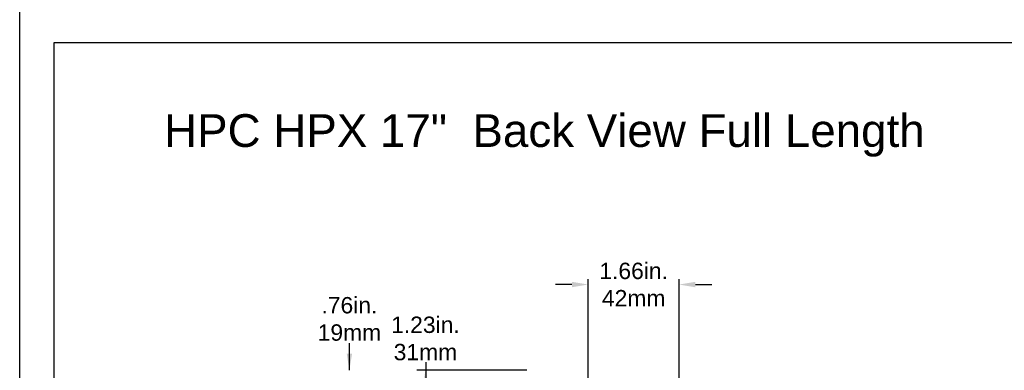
# Model space of a CAD drawing. Extents: x -21.2 to 49, y -81.1 to 9.3.
# Tile 5 of 27: x -21.2 to -3.1, y -58.3 to -51.9. Entities that reach past the tile are written whole.
import ezdxf

# ---------------------------------------------------------------- set-up
doc = ezdxf.new("R2010")
doc.units = 0
doc.header["$LTSCALE"] = 1.87
doc.header["$MEASUREMENT"] = 0
doc.layers.get('0').update_dxf_attribs({"linetype": 'CONTINUOUS'})
doc.layers.add('dim', color=5, linetype='CONTINUOUS')
doc.layers.add('prod', color=6, linetype='CONTINUOUS')
doc.styles.add('Arial', font='ARIAL.TTF', dxfattribs={"height": 0.3})

msp = doc.modelspace()

# ---------------------------------------------------------------- linework, layer by layer
at = {"linetype": 'Continuous'}
for p, q in [((-20.533, -80.342), (-20.533, -52.303)), ((-20.533, -52.303), (13.467, -52.303))]:
    msp.add_line(p, q, dxfattribs=at)
at = {"layer": 'dim'}
for p, q in [((-10.737, -59.537), (-10.737, -56.634)), ((-9.073, -61.203), (-9.073, -56.634)), ((-11.037, -56.734), (-11.337, -56.734)), ((-8.773, -56.734), (-8.473, -56.734)), ((-15.117, -58.305), (-15.117, -57.811)), ((-11.862, -58.305), (-13.881, -58.305)), ((-13.718, -58.158), (-13.718, -58.675))]:
    msp.add_line(p, q, dxfattribs=at)
for points in [[(-11.037, -56.684), (-11.037, -56.784), (-10.737, -56.734)], [(-8.773, -56.684), (-8.773, -56.784), (-9.073, -56.734)], [(-15.167, -57.999), (-15.067, -57.999), (-15.117, -58.299)], [(-13.773, -58.605), (-13.673, -58.605), (-13.723, -58.305)]]:
    msp.add_solid(points, dxfattribs=at)
at = {"layer": 'prod', "flags": 128}
msp.add_lwpolyline([(-21.163, 9.318), (49.039, 9.318), (49.039, -81.148), (-21.163, -81.148)], close=True, dxfattribs=at)

# ---------------------------------------------------------------- texts
at = {"layer": 'dim', "insert": (-18.515, -53.614), "char_height": 0.6, "width": 14.5408, "attachment_point": 1}
msp.add_mtext('{\\fArial|b0|i0|c0|p34;HPC HPX 17"  Back View Full Length}', dxfattribs=at)
at = {"layer": 'dim', "char_height": 0.3, "attachment_point": 5, "style": 'Arial'}
for s, insert in [('1.66in.\\P42mm', (-9.905, -56.734)), ('.76in.\\P19mm', (-15.117, -57.365)), ('1.23in.\\P31mm', (-13.723, -57.723))]:
    msp.add_mtext(s, dxfattribs=dict(at, insert=insert))

doc.saveas('drawing.dxf')
